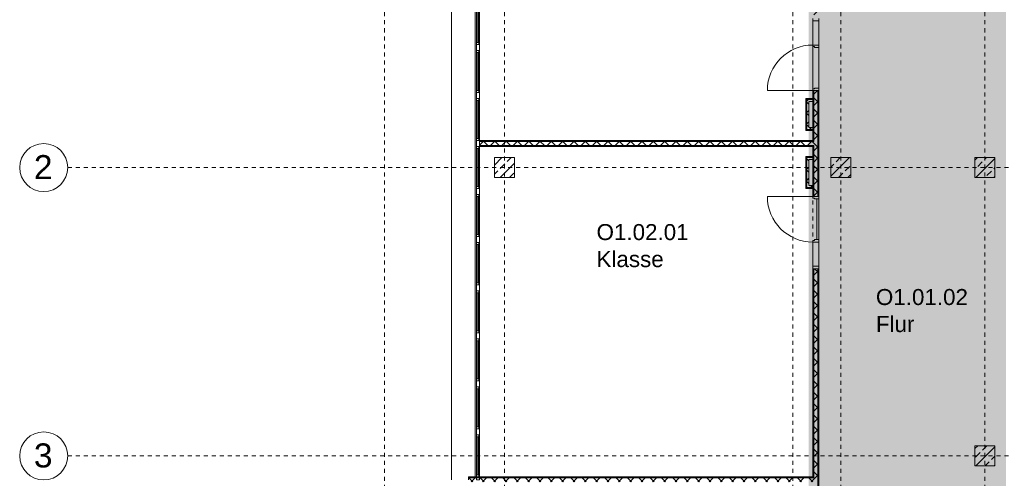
# Model space of a CAD drawing. Header units: metres. Extents: x -52 to 123, y -78 to 33.
# Tile 83 of 112: x 9 to 33, y 5 to 17. Entities that reach past the tile are written whole.
import ezdxf

# ---------------------------------------------------------------- set-up
doc = ezdxf.new("R2010")
doc.units = ezdxf.units.M
doc.linetypes.add('Rasterlinie', pattern=[0.019, 0.01, -0.003, 0.003, -0.003])
doc.linetypes.add('Über Schnittebene 1', pattern=[0.001, 0, -0.001])
for name, color, linetype, lineweight in [('A_Detailelemente', 7, 'Continuous', 9), ('A_Fassadenelemente', 7, 'Continuous', 9), ('A_Fassadenpfosten', 7, 'Continuous', 9), ('A_Fenster', 7, 'Continuous', 9), ('A_Geschossdecken', 7, 'Continuous', 9), ('A_Raster', 7, 'Continuous', 9), ('A_Räume_Beschriftung', 7, 'Continuous', 9), ('A_Tragwerksstützen', 7, 'Continuous', 9), ('A_Tragwerksstützen_Stahlbeton', 7, 'Continuous', 9), ('A_Türen', 7, 'Continuous', 9), ('A_Türen_Rahmen', 7, 'Continuous', 9), ('A_Wände', 7, 'Continuous', 9), ('A_Wände_Schraffur', 7, 'Continuous', 18)]:
    doc.layers.add(name, color=color, linetype=linetype, lineweight=lineweight)
doc.styles.add('Arial', font='arial.ttf', dxfattribs={"height": 0.6})
doc.styles.add('Arial_B', font='txt', dxfattribs={"height": 0.4})
pattern_1 = [(45, (1.421, 2.104), (-0.2283955, 0.2283955), []), (45, (1.649, 2.104), (-0.2283955, 0.2283955), [0.161, -0.081])]
pattern_2 = [(45, (1.421, 2.104), (-0.1414214, 0.1414214), []), (135, (1.421, 2.104), (-0.1414214, -0.1414214), [])]

# ---------------------------------------------------------------- blocks, each defined once
blk = doc.blocks.new('STB Stütze - rechteckig - STB 50 x 50-V4-BS_Übersicht_O1_BRANDSCHUTZ')
at = {"layer": 'A_Tragwerksstützen'}
h = blk.add_hatch(dxfattribs=at)
h.set_pattern_fill('FP_8', color=256, style=0, pattern_type=2)
h.set_pattern_definition([(45, (-31.335, -3.599), (-0.2283955, 0.2283955), []), (45, (-31.107, -3.599), (-0.2283955, 0.2283955), [0.161, -0.081])])
h.paths.add_polyline_path([(0.25, -0.25), (0.25, 0.25), (-0.25, 0.25), (-0.25, -0.25)], flags=0)
at = {"layer": 'A_Tragwerksstützen_Stahlbeton', "lineweight": 18}
for p, q in [((0.25, 0.25), (-0.25, 0.25)), ((-0.25, 0.25), (-0.25, -0.25)), ((0.25, -0.25), (0.25, 0.25)), ((-0.25, -0.25), (0.25, -0.25))]:
    blk.add_line(p, q, dxfattribs=at)
blk = doc.blocks.new('GSH_Fassade_Fenster_1flg - GSH_Fassade_Fenster_1flg-5999971-BS_Übersicht_O1_BRANDSCHUTZ')
at = {"layer": 'A_Fassadenelemente'}
for p, q in [((-0.475, 0.045), (-0.525, 0.045)), ((-0.525, 0.045), (-0.525, -0.015)), ((-0.475, -0.015), (-0.475, 0.045)), ((-0.475, 0.045), (0.475, 0.045)), ((0.475, 0.015), (-0.475, 0.015)), ((0.525, 0.045), (0.475, 0.045)), ((0.475, 0.045), (0.475, -0.015)), ((0.525, -0.015), (0.525, 0.045)), ((-0.525, -0.015), (-0.475, -0.015)), ((0.475, -0.015), (-0.475, -0.015)), ((0.475, -0.015), (0.525, -0.015))]:
    blk.add_line(p, q, dxfattribs=at)
blk = doc.blocks.new('Pfosten rechteckig - 90x75-1426669-BS_Übersicht_O1_BRANDSCHUTZ')
at = {"layer": 'A_Fassadenpfosten'}
blk.add_line((20.131, 18.378), (20.131, 19.428), dxfattribs=at)
blk = doc.blocks.new('Pfosten rechteckig - 150x75-1426670-BS_Übersicht_O1_BRANDSCHUTZ')
at = {"layer": 'A_Fassadenpfosten'}
for p, q in [((-0.075, 0.015), (0.075, 0.015)), ((-0.075, -0.06), (-0.075, 0.015)), ((0.075, 0.015), (0.075, -0.06)), ((0.075, -0.06), (-0.075, -0.06))]:
    blk.add_line(p, q, dxfattribs=at)
blk = doc.blocks.new('GSH_Tuer_I_1flg_SZ_OL_SL - 1800_1135x3200_2135_Voll-4240665-BS_Übersicht_O1_BRANDSCHUTZ')
at = {"layer": 'A_Türen'}
for p, q in [((0.9, 1.224), (0.9, 0.089)), ((-0.235, 0.089), (-0.9, 0.089))]:
    blk.add_line(p, q, dxfattribs=at)
at = {"layer": 'A_Türen', "linetype": 'Über Schnittebene 1'}
for p, q in [((-0.9, 0.089), (0.9, 0.089)), ((0.9, -0.061), (-0.9, -0.061))]:
    blk.add_line(p, q, dxfattribs=at)
at = {"layer": 'A_Türen'}
blk.add_arc((0.9, 0.089), 1.135, 90, 180, dxfattribs=at)
at = {"layer": 'A_Türen_Rahmen'}
for p, q in [((-0.84, 0.089), (-0.9, 0.089)), ((-0.84, -0.061), (-0.84, 0.089)), ((-0.235, 0.089), (-0.84, 0.089)), ((-0.195, 0.089), (-0.235, 0.089)), ((-0.235, 0.089), (-0.235, -0.061)), ((-0.195, 0.049), (-0.195, 0.089)), ((-0.175, 0.049), (-0.195, 0.049)), ((-0.175, -0.061), (-0.175, 0.049)), ((0.86, 0.049), (0.84, 0.049)), ((0.84, 0.049), (0.84, -0.061)), ((0.9, 0.089), (0.86, 0.089)), ((0.86, 0.089), (0.86, 0.049)), ((-0.9, -0.061), (-0.84, -0.061)), ((-0.84, -0.061), (-0.235, -0.061)), ((-0.235, -0.061), (-0.175, -0.061)), ((0.84, -0.061), (0.9, -0.061))]:
    blk.add_line(p, q, dxfattribs=at)
blk = doc.blocks.new('GSH_Tuer_I_1flg_SZ_OL_SL - 1800_1135x3200_2135_Voll-4240667-BS_Übersicht_O1_BRANDSCHUTZ')
at = {"layer": 'A_Türen', "linetype": 'Über Schnittebene 1'}
for p, q in [((0.9, 0.061), (-0.9, 0.061)), ((-0.9, -0.089), (0.9, -0.089))]:
    blk.add_line(p, q, dxfattribs=at)
at = {"layer": 'A_Türen'}
for p, q in [((-0.235, -0.089), (-0.9, -0.089)), ((0.9, -1.224), (0.9, -0.089))]:
    blk.add_line(p, q, dxfattribs=at)
blk.add_arc((0.9, -0.089), 1.135, 180, 270, dxfattribs=at)
at = {"layer": 'A_Türen_Rahmen'}
for p, q in [((-0.9, 0.061), (-0.84, 0.061)), ((-0.84, 0.061), (-0.84, -0.089)), ((-0.84, 0.061), (-0.235, 0.061)), ((-0.235, 0.061), (-0.175, 0.061)), ((-0.235, -0.089), (-0.235, 0.061)), ((-0.175, 0.061), (-0.175, -0.049)), ((0.84, 0.061), (0.9, 0.061)), ((0.84, -0.049), (0.84, 0.061)), ((-0.84, -0.089), (-0.9, -0.089)), ((-0.235, -0.089), (-0.84, -0.089)), ((-0.195, -0.089), (-0.235, -0.089)), ((-0.195, -0.049), (-0.195, -0.089)), ((-0.175, -0.049), (-0.195, -0.049)), ((0.86, -0.049), (0.84, -0.049)), ((0.86, -0.089), (0.86, -0.049)), ((0.9, -0.089), (0.86, -0.089))]:
    blk.add_line(p, q, dxfattribs=at)
blk = doc.blocks.new('Pfosten rechteckig - 75x75_Links-V351-BS_Übersicht_O1_BRANDSCHUTZ')
at = {"layer": 'A_Fassadenpfosten'}
for p, q in [((-0.075, 0.015), (0, 0.015)), ((-0.075, -0.06), (-0.075, 0.015)), ((0, 0.015), (0, -0.06)), ((0, -0.06), (-0.075, -0.06))]:
    blk.add_line(p, q, dxfattribs=at)
blk = doc.blocks.new('Fensterbank1 - Fensterbank-6073046-BS_Übersicht_O1_BRANDSCHUTZ')
at = {"layer": 'A_Fenster'}
for p, q in [((19.428, 20.703), (19.428, 5.103)), ((20.021, 5.178), (20.021, 20.673))]:
    blk.add_line(p, q, dxfattribs=at)
blk = doc.blocks.new('Raster - 3_0mm_mit Kreis-376402-BS_Übersicht_O1_BRANDSCHUTZ')
at = {"layer": 'A_Raster'}
blk.add_circle((0, 0), 0.003, dxfattribs=at)

msp = doc.modelspace()

# ---------------------------------------------------------------- hatches: boundary and pattern name
at = {"layer": 'A_Detailelemente', "true_color": 0xebdb14}
h = msp.add_hatch(color=40, dxfattribs=at)
h.paths.add_polyline_path([(28.606, -3.097), (28.606, 21.913), (28.356, 21.913), (28.356, -3.097), (28.438, -3.097)], flags=0)
h.paths.add_polyline_path([(28.399, 1.423), (28.399, 1.423), (28.406, 1.423)], flags=0)
at = {"layer": 'A_Detailelemente', "true_color": 0xc2e2c4}
msp.add_hatch(color=254, dxfattribs=at).paths.add_polyline_path([(32.477, -33.197), (33.206, -33.197), (33.206, -16.347), (49.032, -16.347), (49.032, -11.847), (33.28, -11.847), (33.28, 21.913), (28.606, 21.913), (28.606, -3.447), (28.626, -3.447), (28.626, -7.947), (28.606, -7.947), (28.606, -33.197), (32.206, -33.197)], flags=0)
at = {"layer": 'A_Tragwerksstützen_Stahlbeton'}
h = msp.add_hatch(dxfattribs=at)
h.set_pattern_fill('FP_3', color=256, style=0, pattern_type=2)
h.set_pattern_definition(pattern_1)
h.paths.add_polyline_path([(21.006, 12.653), (21.006, 13.153), (20.506, 13.153), (20.506, 12.653)], flags=0)
h = msp.add_hatch(dxfattribs=at)
h.set_pattern_fill('FP_3', color=256, style=0, pattern_type=2)
h.set_pattern_definition(pattern_1)
h.paths.add_polyline_path([(28.906, 12.653), (29.406, 12.653), (29.406, 13.153), (28.906, 13.153), (28.906, 12.97)], flags=0)
h = msp.add_hatch(dxfattribs=at)
h.set_pattern_fill('FP_3', color=256, style=0, pattern_type=2)
h.set_pattern_definition(pattern_1)
h.paths.add_polyline_path([(33.006, 12.653), (33.006, 13.153), (32.506, 13.153), (32.506, 12.653)], flags=0)
at = {"layer": 'A_Wände_Schraffur', "lineweight": 9}
h = msp.add_hatch(dxfattribs=at)
h.set_pattern_fill('FP_2', color=256, style=0, pattern_type=2)
h.set_pattern_definition(pattern_2)
h.paths.add_polyline_path([(28.556, 5.153), (28.581, 5.153), (28.581, 10.378), (28.481, 10.378), (28.481, 5.153)], flags=0)
h.paths.add_polyline_path([(28.581, 12.178), (28.581, 14.828), (28.481, 14.828), (28.481, 12.178), (28.556, 12.178)], flags=0)
h.paths.add_polyline_path([(28.481, 16.628), (28.581, 16.628), (28.581, 22.203), (28.481, 22.203), (28.481, 16.765)], flags=0)
h = msp.add_hatch(dxfattribs=at)
h.set_pattern_fill('FP_2', color=256, style=0, pattern_type=2)
h.set_pattern_definition(pattern_2)
h.paths.add_polyline_path([(28.456, 13.853), (28.456, 13.903), (28.356, 13.903), (28.356, 14.553), (28.456, 14.553), (28.456, 14.603), (28.306, 14.603), (28.306, 13.853), (28.438, 13.853)], flags=0)
h = msp.add_hatch(dxfattribs=at)
h.set_pattern_fill('FP_2', color=256, style=0, pattern_type=2)
h.set_pattern_definition(pattern_2)
h.paths.add_polyline_path([(27.219, 13.453), (28.481, 13.453), (28.481, 13.553), (20.131, 13.553), (20.131, 13.453), (27.179, 13.453)], flags=0)
h = msp.add_hatch(dxfattribs=at)
h.set_pattern_fill('FP_2', color=256, style=0, pattern_type=2)
h.set_pattern_definition(pattern_2)
h.paths.add_polyline_path([(28.438, 12.403), (28.456, 12.403), (28.456, 12.453), (28.356, 12.453), (28.356, 13.103), (28.456, 13.103), (28.456, 13.153), (28.306, 13.153), (28.306, 12.403), (28.356, 12.403)], flags=0)
h = msp.add_hatch(dxfattribs=at)
h.set_pattern_fill('FP_2', color=256, style=0, pattern_type=2)
h.set_pattern_definition(pattern_2)
h.paths.add_polyline_path([(24.881, 5.053), (28.581, 5.053), (28.581, 5.153), (19.856, 5.153), (19.856, 5.053), (24.78, 5.053)], flags=0)

# ---------------------------------------------------------------- linework, layer by layer
at = {"layer": 'A_Geschossdecken'}
for p, q in [((28.456, 14.868), (28.456, 15.923)), ((28.606, 15.903), (28.606, 14.888)), ((28.556, 11.103), (28.556, 12.118)), ((28.606, 12.118), (28.606, 11.103))]:
    msp.add_line(p, q, dxfattribs=at)
at = {"layer": 'A_Raster', "linetype": 'Rasterlinie'}
for p, q in [((17.756, -64.12), (17.756, 31.557)), ((20.756, -64.12), (20.756, 31.557)), ((27.956, -64.12), (27.956, 31.557)), ((29.156, -64.12), (29.156, 31.557)), ((32.756, -64.12), (32.756, 31.557)), ((9.846, 12.903), (94.587, 12.903)), ((9.846, 5.703), (94.587, 5.703))]:
    msp.add_line(p, q, dxfattribs=at)
at = {"layer": 'A_Tragwerksstützen_Stahlbeton', "lineweight": 18}
for p, q in [((21.006, 13.153), (20.506, 13.153)), ((20.506, 13.153), (20.506, 12.653)), ((21.006, 12.653), (21.006, 13.153)), ((29.406, 13.153), (28.906, 13.153)), ((28.906, 13.153), (28.906, 12.653)), ((29.406, 12.653), (29.406, 13.153)), ((33.006, 13.153), (32.506, 13.153)), ((32.506, 13.153), (32.506, 12.653)), ((33.006, 12.653), (33.006, 13.153)), ((20.506, 12.653), (21.006, 12.653)), ((28.906, 12.653), (29.406, 12.653)), ((32.506, 12.653), (33.006, 12.653))]:
    msp.add_line(p, q, dxfattribs=at)
at = {"layer": 'A_Wände', "lineweight": 18}
for p, q in [((28.606, 14.828), (28.456, 14.828)), ((28.456, 14.828), (28.456, 13.578)), ((28.606, 12.178), (28.606, 14.828)), ((28.456, 14.628), (28.281, 14.628)), ((28.281, 14.628), (28.281, 13.828)), ((28.281, 13.828), (28.456, 13.828)), ((28.456, 13.578), (20.131, 13.578)), ((20.131, 13.578), (20.131, 13.428)), ((20.131, 13.428), (28.456, 13.428)), ((28.456, 13.428), (28.456, 12.178)), ((28.456, 13.178), (28.281, 13.178)), ((28.281, 13.178), (28.281, 12.378)), ((28.281, 12.378), (28.456, 12.378)), ((28.456, 12.178), (28.606, 12.178)), ((28.606, 10.378), (28.456, 10.378)), ((28.456, 10.378), (28.456, 5.178)), ((28.606, 3.966), (28.606, 10.378)), ((28.456, 5.178), (19.856, 5.178)), ((19.856, 5.178), (19.856, 5.103))]:
    msp.add_line(p, q, dxfattribs=at)
at = {"layer": 'A_Wände'}
for p, q in [((28.469, 14.828), (28.469, 13.566)), ((28.481, 14.828), (28.481, 13.553)), ((28.581, 14.828), (28.581, 12.178)), ((28.594, 14.828), (28.594, 12.178)), ((28.456, 14.616), (28.294, 14.616)), ((28.294, 14.616), (28.294, 13.841)), ((28.456, 14.603), (28.306, 14.603)), ((28.306, 14.603), (28.306, 13.853)), ((28.356, 14.553), (28.356, 13.903)), ((28.456, 14.553), (28.356, 14.553)), ((28.294, 13.841), (28.456, 13.841)), ((28.306, 13.853), (28.456, 13.853)), ((28.356, 13.903), (28.456, 13.903)), ((20.131, 13.566), (28.469, 13.566)), ((20.131, 13.553), (28.481, 13.553)), ((20.131, 13.453), (28.481, 13.453)), ((20.131, 13.441), (28.469, 13.441)), ((28.469, 13.441), (28.469, 12.178)), ((28.481, 13.453), (28.481, 12.178)), ((28.456, 13.166), (28.294, 13.166)), ((28.294, 13.166), (28.294, 12.391)), ((28.456, 13.153), (28.306, 13.153)), ((28.306, 13.153), (28.306, 12.403)), ((28.356, 13.103), (28.356, 12.453)), ((28.456, 13.103), (28.356, 13.103)), ((28.294, 12.391), (28.456, 12.391)), ((28.306, 12.403), (28.456, 12.403)), ((28.356, 12.453), (28.456, 12.453)), ((28.469, 10.378), (28.469, 5.166)), ((28.481, 10.378), (28.481, 5.153)), ((28.581, 10.378), (28.581, 3.966)), ((28.594, 10.378), (28.594, 3.966)), ((19.856, 5.166), (28.469, 5.166)), ((19.856, 5.153), (28.481, 5.153))]:
    msp.add_line(p, q, dxfattribs=at)

# ---------------------------------------------------------------- block references
at = {"layer": 'A_Fassadenelemente', "rotation": 270}
for p in [(20.071, 16.503), (20.071, 15.303), (20.071, 14.103), (20.071, 12.903), (20.071, 11.703), (20.071, 10.503), (20.071, 9.303), (20.071, 8.103), (20.071, 6.903), (20.071, 5.703)]:
    msp.add_blockref('GSH_Fassade_Fenster_1flg - GSH_Fassade_Fenster_1flg-5999971-BS_Übersicht_O1_BRANDSCHUTZ', p, dxfattribs=at)
at = {"layer": 'A_Fassadenpfosten'}
for p in [(0, -2.4), (0, -3.6), (0, -4.8), (0, -6), (0, -7.2), (0, -8.4), (0, -9.6), (0, -10.8), (0, -12), (0, -13.2)]:
    msp.add_blockref('Pfosten rechteckig - 90x75-1426669-BS_Übersicht_O1_BRANDSCHUTZ', p, dxfattribs=at)
at = {"layer": 'A_Fassadenpfosten', "extrusion": (0, 0, -1), "rotation": 270}
for name, p in [('Pfosten rechteckig - 150x75-1426670-BS_Übersicht_O1_BRANDSCHUTZ', (-20.071, 15.903)), ('Pfosten rechteckig - 150x75-1426670-BS_Übersicht_O1_BRANDSCHUTZ', (-20.071, 14.703)), ('Pfosten rechteckig - 150x75-1426670-BS_Übersicht_O1_BRANDSCHUTZ', (-20.071, 13.503)), ('Pfosten rechteckig - 150x75-1426670-BS_Übersicht_O1_BRANDSCHUTZ', (-20.071, 12.303)), ('Pfosten rechteckig - 150x75-1426670-BS_Übersicht_O1_BRANDSCHUTZ', (-20.071, 11.103)), ('Pfosten rechteckig - 150x75-1426670-BS_Übersicht_O1_BRANDSCHUTZ', (-20.071, 9.903)), ('Pfosten rechteckig - 150x75-1426670-BS_Übersicht_O1_BRANDSCHUTZ', (-20.071, 8.703)), ('Pfosten rechteckig - 150x75-1426670-BS_Übersicht_O1_BRANDSCHUTZ', (-20.071, 7.503)), ('Pfosten rechteckig - 150x75-1426670-BS_Übersicht_O1_BRANDSCHUTZ', (-20.071, 6.303)), ('Pfosten rechteckig - 75x75_Links-V351-BS_Übersicht_O1_BRANDSCHUTZ', (-20.071, 5.103))]:
    msp.add_blockref(name, p, dxfattribs=at)
at = {"layer": 'A_Fenster'}
msp.add_blockref('Fensterbank1 - Fensterbank-6073046-BS_Übersicht_O1_BRANDSCHUTZ', (0, 0), dxfattribs=at)
at = {"layer": 'A_Raster', "xscale": 199.9999999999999, "yscale": 199.9999999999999, "zscale": 199.9999999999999, "rotation": 269.9999999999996}
for p in [(9.246, 12.903), (9.246, 5.703)]:
    msp.add_blockref('Raster - 3_0mm_mit Kreis-376402-BS_Übersicht_O1_BRANDSCHUTZ', p, dxfattribs=at)
at = {"layer": 'A_Tragwerksstützen'}
msp.add_blockref('STB Stütze - rechteckig - STB 50 x 50-V4-BS_Übersicht_O1_BRANDSCHUTZ', (32.756, 5.703), dxfattribs=at)
at = {"layer": 'A_Türen'}
for name, p, rotation in [('GSH_Tuer_I_1flg_SZ_OL_SL - 1800_1135x3200_2135_Voll-4240667-BS_Übersicht_O1_BRANDSCHUTZ', (28.545, 15.728), 269.9999999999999), ('GSH_Tuer_I_1flg_SZ_OL_SL - 1800_1135x3200_2135_Voll-4240665-BS_Übersicht_O1_BRANDSCHUTZ', (28.545, 11.278), 89.9999999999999)]:
    msp.add_blockref(name, p, dxfattribs=dict(at, rotation=rotation))

# ---------------------------------------------------------------- texts
at = {"layer": 'A_Raster', "char_height": 0.6, "width": 0.57721, "attachment_point": 1, "style": 'Arial'}
for s, insert in [('2', (9, 13.214)), ('3', (9, 6.014))]:
    msp.add_mtext(s, dxfattribs=dict(at, insert=insert))
at = {"layer": 'A_Räume_Beschriftung', "char_height": 0.4, "attachment_point": 1, "style": 'Arial_B'}
for s, insert, width in [('O1.02.01', (23.055, 11.492), 2.83797), ('Klasse', (23.055, 10.817), 2.22869), ('O1.01.02', (30.033, 9.87), 2.83797), ('Flur', (30.033, 9.195), 1.29873)]:
    msp.add_mtext(s, dxfattribs=dict(at, insert=insert, width=width))

doc.saveas('drawing.dxf')
